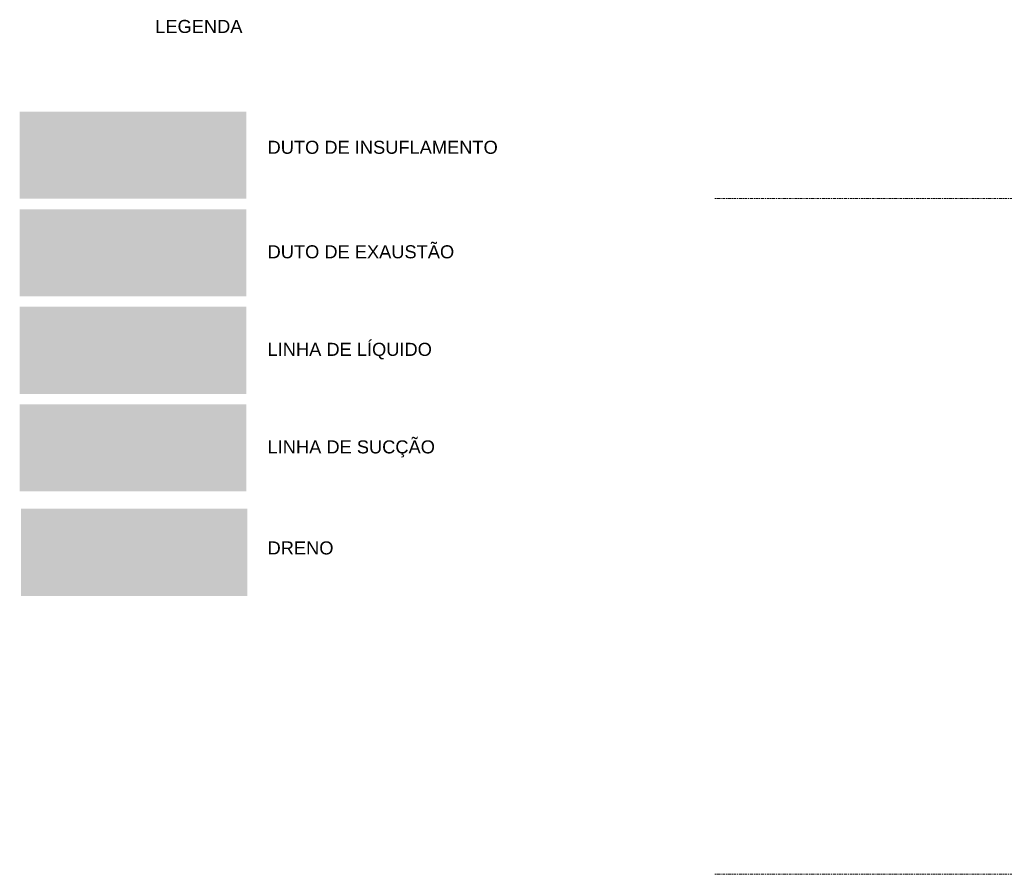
# Model space of a CAD drawing. Header units: millimetres. Extents: x -12740 to 214440, y -11012 to 10812.
# Tile 164 of 168: x 197878 to 203530, y 0 to 4906. Entities that reach past the tile are written whole.
import ezdxf

# ---------------------------------------------------------------- set-up
doc = ezdxf.new("R2010")
doc.units = ezdxf.units.MM
doc.linetypes.add('Centro _1_', pattern=[31.75, 6.35, -4.7625, 15.875, -4.7625])
for name, color, linetype, lineweight in [('A-DETL-GENF', 92, 'Continuous', 18), ('A-FLOR-LEVL', 51, 'Continuous', 9), ('G-ANNO-TEXT', 231, 'Continuous', 18), ('KGL_CONFEA-6_DE_152_E06_PE_R02 - Legenda - Legenda_dwg', 8, 'Continuous', 18)]:
    doc.layers.add(name, color=color, linetype=linetype, lineweight=lineweight)
doc.styles.add('Arial', font='arial.ttf', dxfattribs={"height": 75})

# ---------------------------------------------------------------- blocks, each defined once
blk = doc.blocks.new('KGL_CONFEA-6_DE_152_E06_PE_R02 - Legenda - Legenda_dwg-1126937-Legenda 1')
at = {"layer": 'A-DETL-GENF'}
for color, points in [(90, [(707.7, 3878), (707.7, 4378), (-592.3, 4378), (-592.3, 3878)]), (11, [(707.7, 3318), (707.7, 3818), (-592.3, 3818), (-592.3, 3318)]), (20, [(707.7, 2758), (707.7, 3258), (-592.3, 3258), (-592.3, 2758)]), (160, [(707.7, 2198), (707.7, 2698), (-592.3, 2698), (-592.3, 2198)]), (4, [(714.5, 1598.5), (714.5, 2098.5), (-585.5, 2098.5), (-585.5, 1598.5)])]:
    blk.add_hatch(color=color, dxfattribs=at).paths.add_polyline_path(points)
at = {"layer": 'G-ANNO-TEXT', "color": 7, "char_height": 75, "attachment_point": 1, "line_spacing_factor": 0.941778, "style": 'Arial'}
for s, insert, width in [('LEGENDA', (185.6, 4904.9), 596.766), ('DUTO DE INSUFLAMENTO', (830.5, 4211.2), 1573.043), ('DUTO DE EXAUSTÃO', (830.5, 3611.2), 1276.035), ('LINHA DE LÍQUIDO', (830.5, 3051.2), 1123.864), ('LINHA DE SUCÇÃO', (830.5, 2491.2), 1144.031), ('DRENO', (830.5, 1911.2), 450.096)]:
    blk.add_mtext(s, dxfattribs=dict(at, insert=insert, width=width))

msp = doc.modelspace()

# ---------------------------------------------------------------- linework, layer by layer
at = {"layer": 'A-FLOR-LEVL', "linetype": 'Centro _1_'}
for p, q in [((201869.07, 3880), (213879.855, 3880)), ((201869.07, 0), (213879.855, 0))]:
    msp.add_line(p, q, dxfattribs=at)

# ---------------------------------------------------------------- block references
at = {"layer": 'KGL_CONFEA-6_DE_152_E06_PE_R02 - Legenda - Legenda_dwg', "color": 7}
msp.add_blockref('KGL_CONFEA-6_DE_152_E06_PE_R02 - Legenda - Legenda_dwg-1126937-Legenda 1', (198470.593, 0), dxfattribs=at)

doc.saveas('drawing.dxf')
